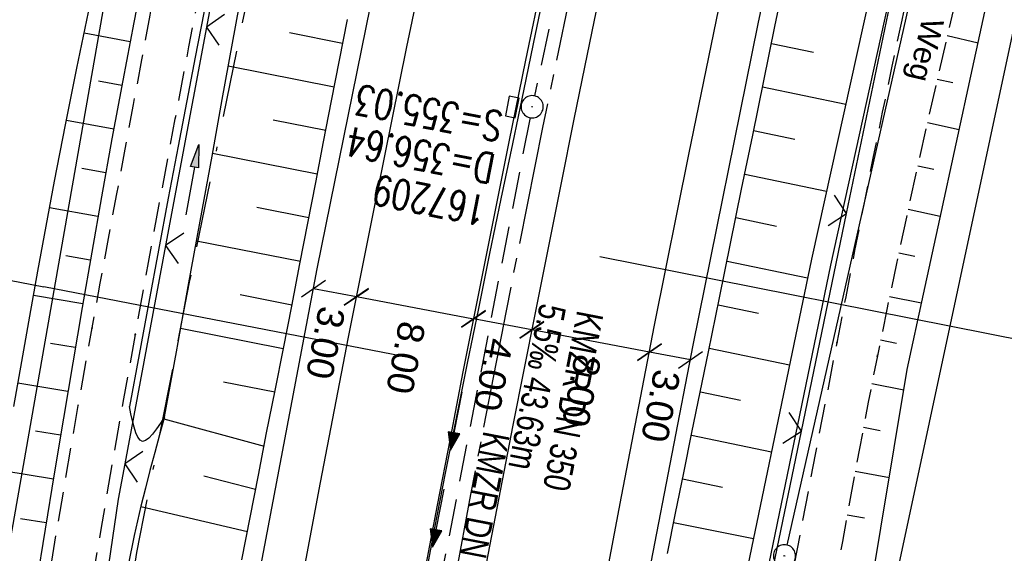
# Model space of a CAD drawing. Extents: x 508892 to 509489, y 458506 to 459473.
# Tile 15 of 63: x 509025 to 509091, y 458655 to 458691. Entities that reach past the tile are written whole.
import ezdxf

# ---------------------------------------------------------------- set-up
doc = ezdxf.new("R2010")
doc.units = 0
doc.header["$LTSCALE"] = 10
doc.header["$MEASUREMENT"] = 0
for name, pattern in [('ACAD_ISO16W100', [73, 15, -6.5, 15, -6.5, 15, -7, 1, -7]), ('ACHSE', [5.5, 4, -0.5, 0.5, -0.5]), ('AUSGEZOGEN', [0]), ('LT00', [0]), ('LT11', [0.3, 0.2, -0.1]), ('STRICHLINIE2', [0.375, 0.25, -0.125])]:
    doc.linetypes.add(name, pattern=pattern)
doc.layers.get('0').update_dxf_attribs({"linetype": 'LT00'})
for name, color, linetype in [('--EK_FBR', 1, 'LT00'), ('--EK_Halt-Pfeil', 4, 'LT00'), ('--EK_Haltung', 7, 'STRICHLINIE2'), ('--EK_Haltung-Text', 140, 'LT00'), ('--EK_Schacht-Text', 5, 'LT00'), ('--EL_DFK_AB_L', 21, 'LT00'), ('--EL_DFK_AB_P', 7, 'LT00'), ('--EL_Halt-Pfeil', 4, 'LT00'), ('--EL_Haltung', 182, 'STRICHLINIE2'), ('--EL_Haltung-Text', 182, 'LT00'), ('-AX-093', 35, 'ACHSE'), ('-GRA-20O', 250, 'LT00'), ('-GRA-20W', 250, 'LT00'), ('BAB-KABEL', 220, 'ACAD_ISO16W100'), ('BEMAßUNG', 255, 'Continuous'), ('DFK_AB_L', 21, 'LT00'), ('DFK_AB_P', 7, 'LT00'), ('DFK_KATASTER', 250, 'LT00'), ('FELDWEG_TEXT', 250, 'Continuous'), ('PFEIL', 140, 'AUSGEZOGEN'), ('V111_AFBR_BAB', 250, 'LT00'), ('V111_BOESCH', 250, 'LT00'), ('V111_BOSCHUNG', 250, 'LT00'), ('V111_FELDWEG', 250, 'LT11'), ('V111_GRABEN', 250, 'LT00'), ('V111_H_BORD', 8, 'LT00'), ('V111_KA_PRUF', 182, 'LT00'), ('V111_LD_MARK', 250, 'LT00'), ('V111_SINKK', 182, 'LT00'), ('V111_ZAUN', 40, 'LT00')]:
    doc.layers.add(name, color=color, linetype=linetype)
doc.styles.add('Arial', font='ARIAL.TTF')
doc.styles.add('Beschrift', font='ARIAL.TTF')
doc.styles.add('Haltungsbeschriftung', font='ARIAL.TTF', dxfattribs={"width": 0.75})
doc.styles.add('schachtbeschriftung', font='romans.shx', dxfattribs={"width": 0.75, "height": 2})

# ---------------------------------------------------------------- blocks, each defined once
blk = doc.blocks.new('SYMB0003')
at = {"color": 0, "linetype": 'ByBlock'}
for p, q in [((-0.015712, 0), (0.010166, 0.012015)), ((0, -0.021257), (-0.015712, 0)), ((0.010166, 0.012015), (0, -0.021257))]:
    blk.add_line(p, q, dxfattribs=at)
for points in [[(-0.031395, 0.499013), (-0.093691, 0.491144), (-0.154509, 0.475528), (-0.21289, 0.452414), (-0.267913, 0.422164), (-0.318712, 0.385257), (-0.364484, 0.342274), (-0.404509, 0.293893), (-0.438154, 0.240877), (-0.464888, 0.184062), (-0.484292, 0.124345), (-0.496058, 0.062667), (-0.5, 0)], [(0.5, 0), (0.496057, 0.062667), (0.484292, 0.124345), (0.464888, 0.184062), (0.438153, 0.240877), (0.404509, 0.293893), (0.364484, 0.342274), (0.318712, 0.385257), (0.267913, 0.422164), (0.21289, 0.452414), (0.154509, 0.475528), (0.093691, 0.491144), (0.031395, 0.499013), (-0.031395, 0.499013)], [(-0.5, 0), (-0.496058, -0.062667), (-0.484292, -0.124345), (-0.464888, -0.184062), (-0.438154, -0.240877), (-0.404509, -0.293893), (-0.364485, -0.342274), (-0.318712, -0.385257), (-0.267914, -0.422164), (-0.21289, -0.452414), (-0.154509, -0.475529), (-0.093691, -0.491144), (-0.031395, -0.499014), (0.031395, -0.499014)], [(0.031395, -0.499014), (0.093691, -0.491144), (0.154509, -0.475529), (0.21289, -0.452414), (0.267914, -0.422164), (0.318712, -0.385257), (0.364485, -0.342274), (0.404509, -0.293893), (0.438154, -0.240877), (0.464889, -0.184062), (0.484292, -0.124345), (0.496058, -0.062667), (0.5, 0)]]:
    blk.add_lwpolyline(points, dxfattribs=at)
blk = doc.blocks.new('Pfreil3')
at = {"layer": 'PFEIL'}
blk.add_hatch(color=256, dxfattribs=at).paths.add_polyline_path([(-1.549, 0.273), (-1.549, -0.273), (0, 0)])
for p, q in [((-1.549, 0), (-4.831, 0)), ((-1.549, -0.273), (-1.549, 0.273)), ((-1.549, 0.273), (0, 0)), ((0, 0), (-1.549, -0.273))]:
    blk.add_line(p, q, dxfattribs=at)
blk = doc.blocks.new('SYMB0011')
at = {"color": 0, "linetype": 'ByBlock'}
for p, q in [((0.5, 0), (-0.5, 0)), ((0, 0.5), (0, -0.5))]:
    blk.add_line(p, q, dxfattribs=at)
blk = doc.blocks.new('_Oblique')
at = {"color": 0, "linetype": 'ByBlock', "lineweight": -2}
blk.add_line((-0.5, -0.5), (0.5, 0.5), dxfattribs=at)
blk = doc.blocks.new('SYMB0024')
at = {"color": 0, "linetype": 'ByBlock'}
for p, q in [((-0.5, 0.5), (0, 0)), ((0, 0), (0.5, 0.5))]:
    blk.add_line(p, q, dxfattribs=at)
blk = doc.blocks.new('SYMB0652')
at = {"color": 0, "linetype": 'ByBlock'}
blk.add_lwpolyline([(-0.15, -0.075), (0.15, -0.075), (0.15, 0.075), (-0.15, 0.075), (-0.15, -0.075)], dxfattribs=at)
blk = doc.blocks.new('SYMB0070')
at = {"color": 0, "linetype": 'ByBlock'}
for p, q in [((-0.5, 0), (0.2, 0)), ((0.5, 0), (0.2, 0.1)), ((0.2, 0.1), (0.2, 0)), ((0.468, 0), (0.21, 0.086)), ((0.21, 0.086), (0.21, -0.086)), ((0.21, -0.086), (0.468, 0)), ((0.22, -0.072), (0.437, 0)), ((0.23, -0.058), (0.405, 0)), ((0.24, -0.045), (0.374, 0)), ((0.342, 0), (0.25, 0.031)), ((0.25, 0.031), (0.25, -0.031)), ((0.25, -0.031), (0.342, 0)), ((0.26, -0.017), (0.31, 0)), ((0.27, -0.003), (0.279, 0))]:
    blk.add_line(p, q, dxfattribs=at)
for points in [[(0.2, 0), (0.2, -0.1), (0.5, 0)], [(0.437, 0), (0.22, 0.072), (0.22, -0.072)], [(0.405, 0), (0.23, 0.058), (0.23, -0.058)], [(0.374, 0), (0.24, 0.045), (0.24, -0.045)], [(0.31, 0), (0.26, 0.017), (0.26, -0.017)], [(0.279, 0), (0.27, 0.003), (0.27, -0.003)]]:
    blk.add_lwpolyline(points, dxfattribs=at)

msp = doc.modelspace()

# ---------------------------------------------------------------- linework, layer by layer
at = {"layer": '--EK_FBR', "linetype": 'LT11', "flags": 128}
for points in [[(509295.725, 459263.501), (509295.165, 459262.922), (509294.666, 459262.289), (509294.234, 459261.609), (509293.873, 459260.889), (509292.396, 459257.908), (509290.922, 459254.927), (509289.451, 459251.945), (509287.987, 459248.959), (509286.529, 459245.97), (509285.081, 459242.976), (509283.694, 459240.082), (509282.314, 459237.185), (509280.94, 459234.285), (509279.568, 459231.384), (509278.195, 459228.483), (509276.82, 459225.584), (509275.395, 459222.593), (509273.965, 459219.604), (509272.533, 459216.616), (509271.099, 459213.629), (509269.666, 459210.641), (509268.235, 459207.652), (509266.807, 459204.661), (509265.921, 459202.797), (509265.04, 459200.931), (509264.166, 459199.061), (509263.302, 459197.187), (509262.451, 459195.308), (509261.616, 459193.421), (509260.799, 459191.527), (509260.034, 459189.701), (509259.285, 459187.869), (509258.549, 459186.031), (509257.824, 459184.189), (509257.061, 459182.228), (509256.302, 459180.266), (509255.543, 459178.305), (509254.779, 459176.345), (509254.007, 459174.388), (509253.016, 459171.925), (509252.006, 459169.47), (509250.98, 459167.021), (509249.94, 459164.578), (509248.888, 459162.14), (509247.826, 459159.706), (509246.756, 459157.276), (509245.654, 459154.79), (509244.549, 459152.306), (509243.444, 459149.822), (509242.343, 459147.336), (509241.247, 459144.848), (509239.602, 459141.067), (509237.977, 459137.278), (509236.37, 459133.48), (509234.779, 459129.676), (509233.202, 459125.865), (509231.638, 459122.05), (509230.085, 459118.229), (509228.542, 459114.405), (509227.006, 459110.577), (509225.475, 459106.747), (509223.949, 459102.916), (509222.425, 459099.084), (509220.737, 459094.839), (509219.05, 459090.594), (509217.362, 459086.35), (509215.672, 459082.106), (509214.231, 459078.493), (509212.788, 459074.881), (509211.339, 459071.27), (509209.885, 459067.663), (509208.423, 459064.058), (509206.951, 459060.457), (509205.469, 459056.861), (509204.262, 459053.957), (509203.049, 459051.055), (509201.831, 459048.155), (509200.611, 459045.255), (509199.391, 459042.356), (509198.173, 459039.457), (509196.959, 459036.555), (509195.749, 459033.652), (509194.548, 459030.745), (509193.229, 459027.526), (509191.92, 459024.303), (509190.618, 459021.077), (509189.32, 459017.849), (509188.025, 459014.62), (509183.421, 459002.149), (509183.311, 459001.142), (509183.209, 459000.136), (509183.123, 458999.129), (509183.06, 458998.122), (509183.029, 458997.115), (509183.036, 458996.107), (509183.101, 458994.936), (509183.227, 458993.767), (509183.409, 458992.604), (509183.644, 458991.45), (509183.928, 458990.307), (509184.259, 458989.178), (509184.592, 458988.178), (509184.953, 458987.19), (509185.336, 458986.21), (509185.733, 458985.235), (509186.139, 458984.263), (509186.547, 458983.29), (509186.951, 458982.314), (509187.392, 458981.209), (509187.814, 458980.095), (509188.21, 458978.972), (509188.576, 458977.841), (509188.906, 458976.7), (509189.195, 458975.55), (509189.437, 458974.389), (509189.627, 458973.219), (509189.78, 458971.8), (509189.851, 458970.372), (509189.842, 458968.939), (509189.754, 458967.505), (509189.588, 458966.077), (509189.347, 458964.659), (509189.033, 458963.257), (509188.645, 458961.875), (509188.139, 458960.389), (509187.554, 458958.934), (509186.895, 458957.511), (509186.168, 458956.121), (509185.379, 458954.765), (509184.533, 458953.442), (509183.636, 458952.155), (509182.695, 458950.904), (509181.729, 458949.706), (509180.729, 458948.54), (509179.699, 458947.401), (509178.644, 458946.285), (509177.567, 458945.189), (509176.473, 458944.108), (509175.366, 458943.039), (509174.249, 458941.977), (509173.128, 458940.919), (509172.005, 458939.86), (509170.706, 458938.626), (509169.416, 458937.382), (509168.137, 458936.128), (509166.875, 458934.859), (509165.633, 458933.572), (509164.416, 458932.266), (509163.226, 458930.938), (509162.069, 458929.584), (509160.947, 458928.202), (509159.866, 458926.789), (509158.776, 458925.269), (509157.731, 458923.715), (509156.729, 458922.13), (509155.767, 458920.518), (509154.841, 458918.881), (509153.95, 458917.224), (509153.09, 458915.549), (509152.258, 458913.86), (509151.451, 458912.159), (509150.386, 458909.825), (509149.36, 458907.477), (509148.37, 458905.116), (509147.413, 458902.743), (509146.486, 458900.359), (509145.586, 458897.965), (509144.712, 458895.563), (509143.859, 458893.152), (509143.002, 458890.667), (509142.163, 458888.175), (509141.338, 458885.678), (509140.526, 458883.177), (509139.722, 458880.672), (509138.924, 458878.165), (509138.13, 458875.657), (509137.337, 458873.149), (509136.541, 458870.641), (509135.756, 458868.181), (509134.969, 458865.722), (509134.181, 458863.263), (509133.395, 458860.804), (509132.614, 458858.344), (509131.84, 458855.882), (509131.074, 458853.417), (509130.32, 458850.948), (509129.58, 458848.476), (509128.83, 458845.915), (509128.095, 458843.349), (509127.371, 458840.78), (509126.656, 458838.208), (509125.947, 458835.634), (509125.241, 458833.059), (509124.536, 458830.484), (509123.828, 458827.91), (509123.116, 458825.337), (509122.395, 458822.767), (509121.664, 458820.199), (509120.923, 458817.645), (509120.172, 458815.094), (509119.414, 458812.545), (509118.651, 458809.998), (509117.886, 458807.451), (509117.123, 458804.903), (509116.364, 458802.355), (509115.611, 458799.804), (509114.869, 458797.251), (509114.032, 458794.317), (509113.209, 458791.378), (509112.397, 458788.436), (509111.594, 458785.492), (509110.798, 458782.546), (509110.005, 458779.598), (509109.213, 458776.651), (509108.419, 458773.704), (509107.517, 458770.375), (509106.612, 458767.048), (509105.705, 458763.721), (509104.799, 458760.394), (509103.895, 458757.066), (509102.996, 458753.737), (509102.103, 458750.406), (509101.22, 458747.073), (509100.347, 458743.737), (509099.4, 458740.058), (509098.466, 458736.375), (509097.545, 458732.69), (509096.633, 458729.002), (509095.729, 458725.312), (509094.832, 458721.62), (509093.106, 458714.464), (509091.396, 458707.305), (509089.704, 458700.141), (509088.031, 458692.972), (509087.314, 458689.871), (509086.603, 458686.769), (509085.899, 458683.664), (509085.206, 458680.558), (509084.524, 458677.449), (509083.857, 458674.338), (509083.205, 458671.223), (509082.572, 458668.104), (509081.956, 458664.972), (509081.358, 458661.837), (509080.775, 458658.699), (509080.204, 458655.558), (509079.643, 458652.416), (509079.088, 458649.272), (509078.538, 458646.128), (509077.309, 458639.07), (509076.475, 458634.267), (509075.449, 458628.336), (509074.425, 458622.404), (509073.401, 458616.473), (509072.377, 458610.541), (509071.352, 458604.609), (509070.324, 458598.678), (509069.292, 458592.746), (509068.899, 458590.49), (509068.508, 458588.234), (509068.122, 458585.977), (509067.744, 458583.719), (509067.377, 458581.46), (509067.023, 458579.198), (509066.686, 458576.934), (509066.368, 458574.668), (509066.11, 458572.704), (509065.864, 458570.739), (509065.629, 458568.772), (509065.401, 458566.804), (509065.175, 458564.835), (509064.95, 458562.867), (509064.709, 458560.79), (509064.46, 458558.713), (509064.2, 458556.638), (509063.906, 458554.417), (509063.6, 458552.198), (509063.283, 458549.98), (509062.959, 458547.763), (509062.633, 458545.546), (509062.308, 458543.329), (509062.305, 458543.306)], [(509059.23, 458544.472), (509059.717, 458548.079), (509060.334, 458552.631), (509060.955, 458557.184), (509061.443, 458560.742), (509061.936, 458564.3), (509062.434, 458567.857), (509062.94, 458571.412), (509063.454, 458574.967), (509063.991, 458578.61), (509064.537, 458582.252), (509065.092, 458585.892), (509065.652, 458589.532), (509066.217, 458593.171), (509066.827, 458597.067), (509067.442, 458600.962), (509068.065, 458604.856), (509068.698, 458608.748), (509069.342, 458612.639), (509070, 458616.527), (509070.673, 458620.412), (509071.333, 458624.126), (509072.006, 458627.838), (509072.691, 458631.548), (509073.385, 458635.256), (509074.087, 458638.962), (509074.123, 458639.153), (509074.793, 458642.668), (509075.503, 458646.373), (509076.949, 458653.905), (509078.397, 458661.437), (509079.849, 458668.969), (509080.451, 458672.086), (509081.056, 458675.203), (509081.668, 458678.318), (509082.289, 458681.431), (509082.921, 458684.542), (509083.569, 458687.65), (509084.234, 458690.753), (509084.919, 458693.852), (509085.566, 458696.684), (509086.23, 458699.511), (509086.908, 458702.336), (509087.6, 458705.157), (509088.301, 458707.976), (509089.009, 458710.794), (509089.723, 458713.61), (509090.44, 458716.426), (509091.157, 458719.241), (509091.872, 458722.057), (509092.689, 458725.294), (509093.503, 458728.531), (509094.315, 458731.769), (509095.128, 458735.007), (509095.944, 458738.243), (509096.765, 458741.479), (509097.594, 458744.712), (509098.69, 458748.935), (509099.802, 458753.154), (509100.927, 458757.369), (509102.064, 458761.581), (509103.213, 458765.79), (509104.371, 458769.997), (509105.537, 458774.201), (509106.654, 458778.203), (509107.776, 458782.205), (509108.901, 458786.205), (509110.026, 458790.206), (509111.149, 458794.206), (509112.269, 458798.208), (509113.162, 458801.412), (509114.054, 458804.617), (509114.945, 458807.821), (509115.839, 458811.025), (509116.736, 458814.228), (509117.639, 458817.43), (509118.549, 458820.629), (509119.948, 458825.483), (509121.366, 458830.332), (509122.801, 458835.176), (509124.252, 458840.015), (509125.717, 458844.851), (509127.195, 458849.682), (509128.554, 458854.092), (509129.924, 458858.499), (509131.306, 458862.902), (509132.701, 458867.3), (509134.111, 458871.693), (509135.156, 458874.912), (509136.207, 458878.129), (509137.265, 458881.344), (509138.327, 458884.558), (509139.391, 458887.772), (509140.456, 458890.985), (509141.521, 458894.2), (509142.149, 458896.099), (509142.781, 458897.996), (509143.42, 458899.892), (509144.07, 458901.783), (509144.735, 458903.668), (509145.42, 458905.547), (509146.127, 458907.417), (509146.862, 458909.276), (509147.627, 458911.124), (509148.428, 458912.959), (509149.394, 458915.045), (509150.412, 458917.108), (509151.485, 458919.144), (509152.612, 458921.149), (509153.795, 458923.12), (509155.036, 458925.053), (509156.335, 458926.944), (509157.693, 458928.789), (509158.783, 458930.181), (509159.906, 458931.547), (509161.058, 458932.889), (509162.236, 458934.209), (509163.437, 458935.511), (509164.657, 458936.797), (509165.893, 458938.069), (509167.142, 458939.332), (509168.4, 458940.586), (509169.663, 458941.836), (509170.743, 458942.901), (509171.821, 458943.969), (509172.891, 458945.042), (509173.95, 458946.126), (509174.992, 458947.222), (509176.015, 458948.336), (509177.012, 458949.472), (509177.98, 458950.632), (509178.914, 458951.821), (509179.81, 458953.043), (509180.594, 458954.194), (509181.337, 458955.375), (509182.035, 458956.584), (509182.682, 458957.82), (509183.274, 458959.082), (509183.806, 458960.368), (509184.272, 458961.678), (509184.669, 458963.01), (509184.988, 458964.345), (509185.236, 458965.695), (509185.413, 458967.059), (509185.52, 458968.43), (509185.56, 458969.806), (509185.532, 458971.181), (509185.439, 458972.553), (509185.23, 458974.269), (509184.92, 458975.969), (509184.514, 458977.648), (509184.013, 458979.302), (509183.421, 458980.927), (509182.925, 458982.109), (509182.378, 458983.268), (509181.78, 458984.399), (509181.128, 458985.497), (509180.422, 458986.557), (509179.443, 458987.843), (509178.371, 458989.06), (509177.206, 458990.207), (509176.675, 458990.678), (509176.125, 458991.129), (509175.556, 458991.551), (509174.967, 458991.938), (509174.356, 458992.281), (509173.722, 458992.574), (509173.066, 458992.808)]]:
    msp.add_lwpolyline(points, dxfattribs=at)
at = {"layer": '--EK_FBR'}
for points in [[(509050.302, 458547.857), (509051.755, 458558.727), (509055.01, 458581.604), (509058.517, 458604.2), (509062.207, 458626.243), (509065.89, 458646.798), (509070.149, 458668.805), (509074.522, 458690.499), (509079.263, 458712.697), (509084.982, 458738.268), (509090.538, 458761.434), (509096.211, 458784.013), (509101.791, 458805.626), (509107.869, 458828.242)], [(509025.651, 458557.202), (509026.395, 458562.703), (509029.635, 458585.14), (509032.898, 458606.519), (509036.843, 458630.719), (509040.436, 458651.038), (509044.782, 458673.959), (509049.272, 458696.146), (509054.115, 458718.907), (509059.874, 458744.204), (509065.47, 458767.721), (509071.255, 458790.808), (509076.957, 458813.025)]]:
    msp.add_lwpolyline(points, dxfattribs=at)
at = {"layer": '--EK_FBR', "color": 2}
for points in [[(509059.975, 458693.558), (509058.837, 458688.05), (509057.711, 458682.54), (509056.598, 458677.027), (509055.498, 458671.511), (509054.613, 458667.015), (509053.738, 458662.518), (509052.876, 458658.017), (509052.028, 458653.515), (509051.195, 458649.009), (509050.298, 458644.053), (509049.421, 458639.094), (509048.563, 458634.131)], [(509063.883, 458692.843), (509062.983, 458688.454), (509062.092, 458684.064), (509061.209, 458679.672), (509060.331, 458675.279), (509059.457, 458670.885), (509058.718, 458667.151), (509057.982, 458663.417), (509057.251, 458659.681), (509056.527, 458655.945), (509055.812, 458652.206), (509055.106, 458648.466), (509054.364, 458644.467), (509053.634, 458640.466), (509052.915, 458636.463), (509052.207, 458632.458), (509051.507, 458628.452), (509050.556, 458622.928), (509049.622, 458617.401), (509048.704, 458611.872), (509047.805, 458606.339), (509046.882, 458600.538), (509045.98, 458594.734), (509045.096, 458588.927)]]:
    msp.add_lwpolyline(points, dxfattribs=at)
at = {"layer": '--EK_Haltung'}
for p, q in [((509067.501, 458723.154), (509059.437, 458685.644)), ((509059.136, 458684.175), (509051.128, 458642.809))]:
    msp.add_line(p, q, dxfattribs=at)
at = {"layer": '--EL_DFK_AB_L'}
for p, q in [((509094.986, 458737.558), (509076.465, 458655.321)), ((509018.039, 458621.018), (509031.031, 458695.35))]:
    msp.add_line(p, q, dxfattribs=at)
at = {"layer": '--EL_Haltung'}
for p, q in [((509067.501, 458723.154), (509059.437, 458685.644)), ((509059.136, 458684.175), (509051.128, 458642.809))]:
    msp.add_line(p, q, dxfattribs=at)
at = {"layer": '-AX-093', "ltscale": 0.2}
msp.add_lwpolyline([(509088.75, 458806.514), (509085.551, 458794.292), (509082.421, 458782.053), (509079.362, 458769.795), (509076.375, 458757.521), (509073.459, 458745.228), (509070.616, 458732.919), (509067.846, 458720.593), (509065.151, 458708.251), (509062.53, 458695.892), (509059.985, 458683.518), (509057.517, 458671.128), (509055.126, 458658.723), (509052.812, 458646.304), (509052.581, 458645.037), (509050.354, 458632.602), (509048.206, 458620.152), (509046.137, 458607.69), (509044.147, 458595.214), (509042.236, 458582.726), (509040.404, 458570.226), (509038.651, 458557.715), (509037.959, 458552.536)], dxfattribs=at)
at = {"layer": '-GRA-20O'}
msp.add_line((509063.855, 458674.793), (509092.987, 458669.011), dxfattribs=at)
at = {"layer": '-GRA-20W'}
for p in [(508987.013, 458680.369), (509051.296, 458667.912)]:
    msp.add_line(p, (509026.332, 458672.75), dxfattribs=at)
at = {"layer": 'BAB-KABEL', "ltscale": 0.03, "flags": 128}
msp.add_lwpolyline([(509299.722, 459442.541), (509274.625, 459384.823), (509267.631, 459368.489), (509243.678, 459313.82), (509239.637, 459304.02), (509234.976, 459295.765), (509226.288, 459268.825), (509215.476, 459236.791), (509200.001, 459191.227), (509193.631, 459178.045), (509172.846, 459133.934), (509148.464, 459083.907), (509126.649, 459038.885), (509124.71, 459016.934), (509122.179, 459009.741), (509117.317, 458994.531), (509111.817, 458976.328), (509100.507, 458938.303), (509091.196, 458907.517), (509082.968, 458878.7), (509074.87, 458850.138), (509067.165, 458819.129), (509061.589, 458795.767), (509054.94, 458765.751), (509049.887, 458743.543), (509046.033, 458723.612), (509042.448, 458703.978), (509036.153, 458673.069), (509032.595, 458654.805), (509028.862, 458630.359), (509025.782, 458607.356), (509022.865, 458586.792), (509019.457, 458565.396), (509018.671, 458559.848)], dxfattribs=at)
at = {"layer": 'BEMAßUNG'}
for p, q in [((509047.419, 458672.068), (509044.527, 458672.617)), ((509055.322, 458670.578), (509047.421, 458672.077)), ((509059.258, 458669.84), (509055.323, 458670.586)), ((509067.195, 458668.343), (509059.26, 458669.848)), ((509069.963, 458667.823), (509067.196, 458668.347))]:
    msp.add_line(p, q, dxfattribs=at)
at = {"layer": 'DFK_AB_L'}
for p, q in [((509094.986, 458737.558), (509076.465, 458655.321)), ((509018.039, 458621.018), (509031.031, 458695.35))]:
    msp.add_line(p, q, dxfattribs=at)
at = {"layer": 'DFK_KATASTER'}
msp.add_line((509101.513, 458735.805), (509084.007, 458654.022), dxfattribs=at)
at = {"layer": 'V111_AFBR_BAB'}
for points in [[(509050.302, 458547.857), (509051.755, 458558.727), (509055.01, 458581.604), (509058.517, 458604.2), (509062.207, 458626.243), (509065.89, 458646.798), (509070.149, 458668.805), (509074.522, 458690.499), (509079.263, 458712.697), (509084.982, 458738.268), (509090.538, 458761.434), (509096.211, 458784.013), (509101.791, 458805.626), (509107.869, 458828.242)], [(509025.651, 458557.202), (509026.395, 458562.703), (509029.635, 458585.14), (509032.898, 458606.519), (509036.843, 458630.719), (509040.436, 458651.038), (509044.782, 458673.959), (509049.272, 458696.146), (509054.115, 458718.907), (509059.874, 458744.204), (509065.47, 458767.721), (509071.255, 458790.808), (509076.957, 458813.025)]]:
    msp.add_lwpolyline(points, dxfattribs=at)
at = {"layer": 'V111_AFBR_BAB', "color": 0}
for points in [[(509059.975, 458693.558), (509058.837, 458688.05), (509057.711, 458682.54), (509056.598, 458677.027), (509055.498, 458671.511), (509054.613, 458667.015), (509053.738, 458662.518), (509052.876, 458658.017), (509052.028, 458653.515), (509051.195, 458649.009), (509050.298, 458644.053), (509049.421, 458639.094), (509048.563, 458634.131)], [(509063.883, 458692.843), (509062.983, 458688.454), (509062.092, 458684.064), (509061.209, 458679.672), (509060.331, 458675.279), (509059.457, 458670.885), (509058.718, 458667.151), (509057.982, 458663.417), (509057.251, 458659.681), (509056.527, 458655.945), (509055.812, 458652.206), (509055.106, 458648.466), (509054.364, 458644.467), (509053.634, 458640.466), (509052.915, 458636.463), (509052.207, 458632.458), (509051.507, 458628.452), (509050.556, 458622.928), (509049.622, 458617.401), (509048.704, 458611.872), (509047.805, 458606.339), (509046.882, 458600.538), (509045.98, 458594.734), (509045.096, 458588.927)]]:
    msp.add_lwpolyline(points, dxfattribs=at)
at = {"layer": 'V111_BOESCH'}
for points in [[(509068.408, 458654.752), (509068.952, 458657.475), (509069.504, 458660.196), (509070.06, 458662.916), (509070.619, 458665.635), (509071.178, 458668.355), (509071.925, 458672.016), (509072.669, 458675.677), (509073.412, 458679.338), (509074.156, 458682.999), (509074.903, 458686.66), (509075.655, 458690.319), (509077.18, 458697.621)], [(509033.169, 458694.526), (509032.405, 458690.605), (509031.661, 458686.682), (509030.935, 458682.755), (509030.227, 458678.825), (509029.569, 458675.092), (509028.923, 458671.356), (509028.288, 458667.618), (509027.661, 458663.878), (509027.04, 458660.136), (509026.424, 458656.393), (509025.811, 458652.649), (509025.199, 458648.905), (509024.555, 458644.965)], [(509072.121, 458567.177), (509071.786, 458567.416), (509071.463, 458567.663), (509071.161, 458567.925), (509070.891, 458568.209), (509070.602, 458568.616), (509070.371, 458569.065), (509070.188, 458569.547), (509070.04, 458570.053), (509069.916, 458570.577), (509069.803, 458571.109), (509072.159, 458592.311), (509084.582, 458667.167), (509085.677, 458672.249), (509086.774, 458677.331), (509087.874, 458682.412), (509088.98, 458687.492), (509090.093, 458692.57)], [(509024.317, 458664.676), (509024.85, 458667.721), (509025.388, 458670.766), (509025.935, 458673.809), (509026.493, 458676.85), (509027.065, 458679.888), (509027.805, 458683.699), (509028.569, 458687.505), (509029.355, 458691.307)], [(509039.7, 458654.331), (509040.251, 458657.185), (509040.808, 458660.039), (509041.369, 458662.891), (509041.933, 458665.743), (509042.496, 458668.595), (509043.058, 458671.448), (509043.616, 458674.301), (509044.149, 458677.05), (509044.679, 458679.8), (509045.208, 458682.551), (509045.739, 458685.3), (509046.273, 458688.05), (509046.813, 458690.797)], [(509034.473, 458663.972), (509034.144, 458662.769), (509033.817, 458661.565), (509033.497, 458660.36), (509033.187, 458659.153), (509032.89, 458657.943), (509032.44, 458655.96), (509032.028, 458653.969)]]:
    msp.add_lwpolyline(points, dxfattribs=at)
at = {"layer": 'V111_BOSCHUNG'}
for p, q in [((509032.152, 458689.286), (509029.056, 458689.873)), ((509046.496, 458689.188), (509042.906, 458689.896)), ((509075.421, 458689.187), (509078.249, 458688.598)), ((509087.277, 458689.71), (509089.36, 458689.234)), ((509045.922, 458686.243), (509038.784, 458687.651)), ((509031.598, 458686.346), (509030.025, 458686.636)), ((509086.605, 458686.78), (509087.663, 458686.544)), ((509074.818, 458686.248), (509080.431, 458685.079)), ((509031.054, 458683.404), (509027.86, 458683.976)), ((509045.352, 458683.298), (509041.802, 458683.998)), ((509085.942, 458683.854), (509088.084, 458683.378)), ((509074.219, 458683.309), (509077.002, 458682.729)), ((509044.785, 458680.352), (509037.718, 458681.746)), ((509030.518, 458680.452), (509028.901, 458680.742)), ((509085.288, 458680.926), (509086.368, 458680.686)), ((509073.621, 458680.369), (509079.138, 458679.22)), ((509029.991, 458677.498), (509026.724, 458678.084)), ((509044.218, 458677.406), (509040.7, 458678.1)), ((509084.642, 458677.99), (509086.814, 458677.52)), ((509073.025, 458677.428), (509075.758, 458676.859)), ((509043.647, 458674.461), (509036.645, 458675.842)), ((509029.474, 458674.543), (509027.825, 458674.839)), ((509084.009, 458675.052), (509085.096, 458674.822)), ((509072.428, 458674.488), (509077.86, 458673.357)), ((509028.964, 458671.595), (509025.64, 458672.174)), ((509043.071, 458671.517), (509039.589, 458672.203)), ((509083.389, 458672.11), (509085.551, 458671.667)), ((509071.83, 458671.548), (509074.54, 458670.984)), ((509042.492, 458668.573), (509035.566, 458669.939)), ((509028.462, 458668.646), (509026.787, 458668.929)), ((509071.23, 458668.609), (509076.639, 458667.483)), ((509082.786, 458669.171), (509083.853, 458668.952)), ((509027.965, 458665.696), (509024.592, 458666.249)), ((509041.91, 458665.63), (509038.468, 458666.309)), ((509082.2, 458666.222), (509084.354, 458665.794)), ((509070.627, 458665.67), (509073.328, 458665.108)), ((509034.439, 458663.849), (509041.193, 458661.995)), ((509081.63, 458663.271), (509082.747, 458663.056)), ((509027.471, 458662.737), (509025.774, 458663.015)), ((509070.023, 458662.732), (509075.418, 458661.608)), ((509026.981, 458659.777), (509023.562, 458660.338)), ((509037.132, 458660), (509040.625, 458659.101)), ((509081.074, 458660.317), (509083.374, 458659.886)), ((509069.419, 458659.782), (509072.115, 458659.232)), ((509032.883, 458657.912), (509040.067, 458656.235)), ((509080.531, 458657.366), (509081.707, 458657.146)), ((509026.494, 458656.817), (509024.771, 458657.1)), ((509068.823, 458656.832), (509074.201, 458655.755))]:
    msp.add_line(p, q, dxfattribs=at)
at = {"layer": 'V111_FELDWEG', "flags": 128}
for points in [[(509295.725, 459263.501), (509295.165, 459262.922), (509294.666, 459262.289), (509294.234, 459261.609), (509293.873, 459260.889), (509292.396, 459257.908), (509290.922, 459254.927), (509289.451, 459251.945), (509287.987, 459248.959), (509286.529, 459245.97), (509285.081, 459242.976), (509283.694, 459240.082), (509282.314, 459237.185), (509280.94, 459234.285), (509279.568, 459231.384), (509278.195, 459228.483), (509276.82, 459225.584), (509275.395, 459222.593), (509273.965, 459219.604), (509272.533, 459216.616), (509271.099, 459213.629), (509269.666, 459210.641), (509268.235, 459207.652), (509266.807, 459204.661), (509265.921, 459202.797), (509265.04, 459200.931), (509264.166, 459199.061), (509263.302, 459197.187), (509262.451, 459195.308), (509261.616, 459193.421), (509260.799, 459191.527), (509260.034, 459189.701), (509259.285, 459187.869), (509258.549, 459186.031), (509257.824, 459184.189), (509257.061, 459182.228), (509256.302, 459180.266), (509255.543, 459178.305), (509254.779, 459176.345), (509254.007, 459174.388), (509253.016, 459171.925), (509252.006, 459169.47), (509250.98, 459167.021), (509249.94, 459164.578), (509248.888, 459162.14), (509247.826, 459159.706), (509246.756, 459157.276), (509245.654, 459154.79), (509244.549, 459152.306), (509243.444, 459149.822), (509242.343, 459147.336), (509241.247, 459144.848), (509239.602, 459141.067), (509237.977, 459137.278), (509236.37, 459133.48), (509234.779, 459129.676), (509233.202, 459125.865), (509231.638, 459122.05), (509230.085, 459118.229), (509228.542, 459114.405), (509227.006, 459110.577), (509225.475, 459106.747), (509223.949, 459102.916), (509222.425, 459099.084), (509220.737, 459094.839), (509219.05, 459090.594), (509217.362, 459086.35), (509215.672, 459082.106), (509214.231, 459078.493), (509212.788, 459074.881), (509211.339, 459071.27), (509209.885, 459067.663), (509208.423, 459064.058), (509206.951, 459060.457), (509205.469, 459056.861), (509204.262, 459053.957), (509203.049, 459051.055), (509201.831, 459048.155), (509200.611, 459045.255), (509199.391, 459042.356), (509198.173, 459039.457), (509196.959, 459036.555), (509195.749, 459033.652), (509194.548, 459030.745), (509193.229, 459027.526), (509191.92, 459024.303), (509190.618, 459021.077), (509189.32, 459017.849), (509188.025, 459014.62), (509183.421, 459002.149), (509183.311, 459001.142), (509183.209, 459000.136), (509183.123, 458999.129), (509183.06, 458998.122), (509183.029, 458997.115), (509183.036, 458996.107), (509183.101, 458994.936), (509183.227, 458993.767), (509183.409, 458992.604), (509183.644, 458991.45), (509183.928, 458990.307), (509184.259, 458989.178), (509184.592, 458988.178), (509184.953, 458987.19), (509185.336, 458986.21), (509185.733, 458985.235), (509186.139, 458984.263), (509186.547, 458983.29), (509186.951, 458982.314), (509187.392, 458981.209), (509187.814, 458980.095), (509188.21, 458978.972), (509188.576, 458977.841), (509188.906, 458976.7), (509189.195, 458975.55), (509189.437, 458974.389), (509189.627, 458973.219), (509189.78, 458971.8), (509189.851, 458970.372), (509189.842, 458968.939), (509189.754, 458967.505), (509189.588, 458966.077), (509189.347, 458964.659), (509189.033, 458963.257), (509188.645, 458961.875), (509188.139, 458960.389), (509187.554, 458958.934), (509186.895, 458957.511), (509186.168, 458956.121), (509185.379, 458954.765), (509184.533, 458953.442), (509183.636, 458952.155), (509182.695, 458950.904), (509181.729, 458949.706), (509180.729, 458948.54), (509179.699, 458947.401), (509178.644, 458946.285), (509177.567, 458945.189), (509176.473, 458944.108), (509175.366, 458943.039), (509174.249, 458941.977), (509173.128, 458940.919), (509172.005, 458939.86), (509170.706, 458938.626), (509169.416, 458937.382), (509168.137, 458936.128), (509166.875, 458934.859), (509165.633, 458933.572), (509164.416, 458932.266), (509163.226, 458930.938), (509162.069, 458929.584), (509160.947, 458928.202), (509159.866, 458926.789), (509158.776, 458925.269), (509157.731, 458923.715), (509156.729, 458922.13), (509155.767, 458920.518), (509154.841, 458918.881), (509153.95, 458917.224), (509153.09, 458915.549), (509152.258, 458913.86), (509151.451, 458912.159), (509150.386, 458909.825), (509149.36, 458907.477), (509148.37, 458905.116), (509147.413, 458902.743), (509146.486, 458900.359), (509145.586, 458897.965), (509144.712, 458895.563), (509143.859, 458893.152), (509143.002, 458890.667), (509142.163, 458888.175), (509141.338, 458885.678), (509140.526, 458883.177), (509139.722, 458880.672), (509138.924, 458878.165), (509138.13, 458875.657), (509137.337, 458873.149), (509136.541, 458870.641), (509135.756, 458868.181), (509134.969, 458865.722), (509134.181, 458863.263), (509133.395, 458860.804), (509132.614, 458858.344), (509131.84, 458855.882), (509131.074, 458853.417), (509130.32, 458850.948), (509129.58, 458848.476), (509128.83, 458845.915), (509128.095, 458843.349), (509127.371, 458840.78), (509126.656, 458838.208), (509125.947, 458835.634), (509125.241, 458833.059), (509124.536, 458830.484), (509123.828, 458827.91), (509123.116, 458825.337), (509122.395, 458822.767), (509121.664, 458820.199), (509120.923, 458817.645), (509120.172, 458815.094), (509119.414, 458812.545), (509118.651, 458809.998), (509117.886, 458807.451), (509117.123, 458804.903), (509116.364, 458802.355), (509115.611, 458799.804), (509114.869, 458797.251), (509114.032, 458794.317), (509113.209, 458791.378), (509112.397, 458788.436), (509111.594, 458785.492), (509110.798, 458782.546), (509110.005, 458779.598), (509109.213, 458776.651), (509108.419, 458773.704), (509107.517, 458770.375), (509106.612, 458767.048), (509105.705, 458763.721), (509104.799, 458760.394), (509103.895, 458757.066), (509102.996, 458753.737), (509102.103, 458750.406), (509101.22, 458747.073), (509100.347, 458743.737), (509099.4, 458740.058), (509098.466, 458736.375), (509097.545, 458732.69), (509096.633, 458729.002), (509095.729, 458725.312), (509094.832, 458721.62), (509093.106, 458714.464), (509091.396, 458707.305), (509089.704, 458700.141), (509088.031, 458692.972), (509087.314, 458689.871), (509086.603, 458686.769), (509085.899, 458683.664), (509085.206, 458680.558), (509084.524, 458677.449), (509083.857, 458674.338), (509083.205, 458671.223), (509082.572, 458668.104), (509081.956, 458664.972), (509081.358, 458661.837), (509080.775, 458658.699), (509080.204, 458655.558), (509079.643, 458652.416), (509079.088, 458649.272), (509078.538, 458646.128), (509077.505, 458640.198), (509076.475, 458634.267), (509075.449, 458628.336), (509074.425, 458622.404), (509073.401, 458616.473), (509072.377, 458610.541), (509071.352, 458604.61), (509070.324, 458598.678), (509069.292, 458592.746), (509068.899, 458590.49), (509068.508, 458588.234), (509068.122, 458585.977), (509067.744, 458583.719), (509067.377, 458581.46), (509067.023, 458579.198), (509066.686, 458576.935), (509066.368, 458574.668), (509066.11, 458572.704), (509065.864, 458570.739), (509065.629, 458568.772), (509065.401, 458566.804), (509065.175, 458564.835), (509064.95, 458562.867), (509064.709, 458560.789), (509064.46, 458558.713), (509064.2, 458556.638), (509063.906, 458554.417), (509063.599, 458552.198), (509063.283, 458549.98), (509062.959, 458547.763), (509062.633, 458545.546), (509062.308, 458543.329), (509062.305, 458543.306)], [(509016.02, 458560.853), (509016.292, 458562.673), (509016.666, 458565.267), (509017.028, 458567.862), (509017.382, 458570.459), (509017.728, 458573.056), (509018.07, 458575.654), (509018.411, 458578.252), (509018.752, 458580.851), (509019.096, 458583.448), (509019.446, 458586.045), (509019.804, 458588.641), (509020.23, 458591.642), (509020.668, 458594.641), (509021.116, 458597.639), (509021.571, 458600.636), (509022.031, 458603.633), (509022.494, 458606.629), (509022.957, 458609.624), (509023.42, 458612.62), (509023.878, 458615.617), (509024.403, 458619.094), (509024.923, 458622.571), (509025.44, 458626.049), (509025.957, 458629.527), (509026.476, 458633.005), (509027, 458636.481), (509027.532, 458639.957), (509028.074, 458643.431), (509028.772, 458647.789), (509029.488, 458652.143), (509030.222, 458656.495), (509030.972, 458660.844), (509031.737, 458665.191), (509032.515, 458669.535), (509033.4, 458674.393), (509034.298, 458679.249), (509035.208, 458684.103), (509036.129, 458688.955), (509037.057, 458693.805), (509038.339, 458700.443), (509039.632, 458707.079), (509040.935, 458713.713), (509042.246, 458720.346), (509043.026, 458724.272), (509043.811, 458728.198), (509044.602, 458732.122), (509045.403, 458736.044), (509046.215, 458739.964), (509047.041, 458743.881), (509047.909, 458747.915), (509048.794, 458751.946), (509049.699, 458755.972), (509050.625, 458759.993), (509051.572, 458764.009), (509052.543, 458768.02), (509053.184, 458770.613), (509053.832, 458773.205), (509054.486, 458775.795), (509055.144, 458778.384), (509055.802, 458780.973), (509056.458, 458783.562), (509057.111, 458786.152), (509057.757, 458788.744), (509058.741, 458792.759), (509059.707, 458796.779), (509060.657, 458800.803), (509061.592, 458804.83), (509062.514, 458808.86), (509063.427, 458812.893), (509064.013, 458815.5), (509064.597, 458818.108), (509065.182, 458820.715), (509065.771, 458823.321), (509066.365, 458825.926), (509066.967, 458828.53), (509067.579, 458831.13), (509068.203, 458833.728), (509068.841, 458836.322), (509069.549, 458839.124), (509070.274, 458841.921), (509071.014, 458844.715), (509071.765, 458847.506), (509072.526, 458850.295), (509073.293, 458853.082), (509074.066, 458855.867), (509074.84, 458858.652), (509075.897, 458862.451), (509076.954, 458866.25), (509078.015, 458870.047), (509079.081, 458873.844), (509080.154, 458877.638), (509081.236, 458881.429), (509082.346, 458885.28), (509083.467, 458889.128), (509084.595, 458892.973), (509085.731, 458896.817), (509086.872, 458900.659), (509088.017, 458904.5), (509088.949, 458907.621), (509089.88, 458910.741), (509090.808, 458913.863), (509091.731, 458916.986), (509092.645, 458920.112), (509093.43, 458922.825), (509094.211, 458925.54), (509094.988, 458928.256), (509095.765, 458930.972), (509096.545, 458933.687), (509097.329, 458936.4), (509098.121, 458939.112), (509098.756, 458941.261), (509099.395, 458943.408), (509100.035, 458945.556), (509100.674, 458947.704), (509101.311, 458949.852), (509101.941, 458952.003), (509102.564, 458954.156), (509103.15, 458956.218), (509103.73, 458958.282), (509104.305, 458960.347), (509104.877, 458962.413), (509105.449, 458964.478), (509106.023, 458966.543), (509106.601, 458968.605), (509107.253, 458970.901), (509107.91, 458973.195), (509108.568, 458975.489), (509109.224, 458977.784), (509109.874, 458980.082), (509110.514, 458982.384), (509111.141, 458984.692), (509111.751, 458987.007), (509112.341, 458989.332), (509112.646, 458990.573), (509112.952, 458991.815), (509113.264, 458993.055), (509113.589, 458994.29), (509113.935, 458995.518), (509114.307, 458996.736), (509114.713, 458997.942), (509115.159, 458999.134), (509115.652, 459000.308), (509116.199, 459001.462), (509116.806, 459002.594), (509117.278, 459003.383), (509117.788, 459004.149), (509118.338, 459004.883), (509118.932, 459005.573), (509119.572, 459006.211), (509120.262, 459006.785), (509120.858, 459007.199), (509121.484, 459007.574), (509122.132, 459007.916), (509122.798, 459008.234), (509123.476, 459008.537), (509124.159, 459008.831)], [(509059.23, 458544.472), (509059.717, 458548.079), (509060.334, 458552.632), (509060.955, 458557.184), (509061.443, 458560.742), (509061.936, 458564.3), (509062.434, 458567.857), (509062.94, 458571.413), (509063.454, 458574.967), (509063.991, 458578.61), (509064.537, 458582.252), (509065.091, 458585.892), (509065.652, 458589.532), (509066.217, 458593.171), (509066.826, 458597.067), (509067.442, 458600.962), (509068.065, 458604.856), (509068.698, 458608.748), (509069.342, 458612.639), (509070, 458616.527), (509070.673, 458620.412), (509071.333, 458624.126), (509072.006, 458627.838), (509072.691, 458631.548), (509073.385, 458635.256), (509074.087, 458638.962), (509074.793, 458642.668), (509075.503, 458646.373), (509076.949, 458653.905), (509078.397, 458661.437), (509079.849, 458668.969), (509080.451, 458672.086), (509081.056, 458675.203), (509081.668, 458678.318), (509082.289, 458681.431), (509082.921, 458684.542), (509083.569, 458687.65), (509084.234, 458690.753), (509084.919, 458693.852), (509085.566, 458696.684), (509086.23, 458699.511), (509086.908, 458702.336), (509087.6, 458705.157), (509088.301, 458707.976), (509089.009, 458710.794), (509089.723, 458713.61), (509090.44, 458716.426), (509091.157, 458719.241), (509091.872, 458722.057), (509092.689, 458725.294), (509093.503, 458728.531), (509094.315, 458731.769), (509095.128, 458735.007), (509095.944, 458738.243), (509096.765, 458741.479), (509097.594, 458744.712), (509098.69, 458748.935), (509099.802, 458753.154), (509100.927, 458757.369), (509102.064, 458761.581), (509103.213, 458765.79), (509104.371, 458769.997), (509105.537, 458774.201), (509106.654, 458778.203), (509107.776, 458782.205), (509108.901, 458786.205), (509110.026, 458790.206), (509111.149, 458794.206), (509112.269, 458798.208), (509113.162, 458801.412), (509114.054, 458804.617), (509114.945, 458807.821), (509115.839, 458811.025), (509116.736, 458814.228), (509117.639, 458817.43), (509118.549, 458820.629), (509119.948, 458825.483), (509121.366, 458830.332), (509122.801, 458835.176), (509124.252, 458840.015), (509125.717, 458844.851), (509127.195, 458849.682), (509128.554, 458854.092), (509129.924, 458858.499), (509131.306, 458862.902), (509132.701, 458867.3), (509134.111, 458871.693), (509135.156, 458874.912), (509136.207, 458878.129), (509137.265, 458881.344), (509138.327, 458884.558), (509139.391, 458887.772), (509140.456, 458890.985), (509141.521, 458894.2), (509142.149, 458896.099), (509142.781, 458897.996), (509143.42, 458899.892), (509144.07, 458901.783), (509144.735, 458903.668), (509145.42, 458905.547), (509146.127, 458907.417), (509146.862, 458909.276), (509147.627, 458911.124), (509148.428, 458912.959), (509149.394, 458915.045), (509150.412, 458917.108), (509151.485, 458919.144), (509152.612, 458921.149), (509153.795, 458923.12), (509155.036, 458925.053), (509156.335, 458926.944), (509157.693, 458928.789), (509158.783, 458930.181), (509159.906, 458931.547), (509161.058, 458932.889), (509162.236, 458934.209), (509163.437, 458935.511), (509164.657, 458936.797), (509165.893, 458938.069), (509167.142, 458939.332), (509168.4, 458940.586), (509169.663, 458941.836), (509170.743, 458942.901), (509171.821, 458943.969), (509172.891, 458945.042), (509173.95, 458946.126), (509174.992, 458947.222), (509176.015, 458948.336), (509177.012, 458949.472), (509177.98, 458950.632), (509178.914, 458951.821), (509179.81, 458953.043), (509180.594, 458954.194), (509181.337, 458955.375), (509182.035, 458956.584), (509182.682, 458957.82), (509183.274, 458959.082), (509183.806, 458960.368), (509184.272, 458961.678), (509184.669, 458963.01), (509184.988, 458964.345), (509185.236, 458965.695), (509185.413, 458967.059), (509185.52, 458968.43), (509185.56, 458969.806), (509185.532, 458971.181), (509185.439, 458972.553), (509185.23, 458974.269), (509184.92, 458975.969), (509184.514, 458977.648), (509184.013, 458979.302), (509183.421, 458980.927), (509182.925, 458982.109), (509182.378, 458983.268), (509181.78, 458984.399), (509181.128, 458985.497), (509180.422, 458986.557), (509179.443, 458987.843), (509178.371, 458989.06), (509177.206, 458990.207), (509176.675, 458990.678), (509176.125, 458991.129), (509175.556, 458991.551), (509174.967, 458991.938), (509174.356, 458992.281), (509173.722, 458992.574), (509173.066, 458992.808)], [(509012.972, 458562.009), (509013.128, 458563.021), (509013.641, 458566.312), (509014.158, 458569.602), (509014.677, 458572.891), (509015.197, 458576.181), (509015.714, 458579.471), (509016.227, 458582.762), (509016.734, 458586.053), (509017.232, 458589.346), (509017.722, 458592.655), (509018.203, 458595.966), (509018.676, 458599.277), (509019.145, 458602.59), (509019.61, 458605.902), (509020.074, 458609.215), (509020.538, 458612.528), (509021.005, 458615.841), (509021.668, 458620.493), (509022.341, 458625.143), (509023.026, 458629.792), (509023.723, 458634.439), (509024.434, 458639.083), (509025.16, 458643.726), (509026.003, 458648.984), (509026.867, 458654.239), (509027.754, 458659.489), (509028.665, 458664.735), (509029.599, 458669.977), (509030.148, 458672.995), (509030.704, 458676.013), (509031.264, 458679.029), (509031.826, 458682.045), (509032.389, 458685.062), (509032.951, 458688.079), (509033.508, 458691.097), (509034.061, 458694.117), (509034.503, 458696.562), (509034.945, 458699.007), (509035.389, 458701.452), (509035.838, 458703.895), (509036.298, 458706.337), (509036.77, 458708.775), (509037.259, 458711.21), (509037.769, 458713.639), (509038.303, 458716.063), (509038.864, 458718.48), (509039.457, 458720.89), (509039.857, 458722.442), (509040.267, 458723.992), (509040.68, 458725.541), (509041.094, 458727.09), (509041.501, 458728.641), (509041.898, 458730.194), (509042.278, 458731.751), (509042.638, 458733.312), (509042.971, 458734.88), (509043.274, 458736.456), (509043.54, 458738.04), (509043.765, 458739.633), (509043.943, 458741.238), (509044.07, 458742.855), (509044.141, 458744.486), (509044.152, 458745.264), (509044.139, 458746.042), (509044.092, 458746.813), (509044.003, 458747.576), (509043.86, 458748.324), (509043.655, 458749.053), (509043.377, 458749.76), (509043.036, 458750.412), (509042.627, 458751.032), (509042.157, 458751.616), (509041.633, 458752.158), (509041.062, 458752.65), (509040.452, 458753.089), (509039.809, 458753.466), (509039.142, 458753.778), (509038.405, 458754.035), (509037.651, 458754.22), (509036.883, 458754.346), (509036.102, 458754.423), (509035.312, 458754.463), (509034.516, 458754.478), (509033.717, 458754.48), (509032.917, 458754.48), (509031.066, 458754.512), (509029.227, 458754.592), (509027.398, 458754.716), (509025.578, 458754.879), (509023.766, 458755.077), (509021.961, 458755.306), (509020.162, 458755.562), (509018.368, 458755.839), (509016.578, 458756.134), (509014.791, 458756.443), (509013.007, 458756.761), (509011.223, 458757.083), (509009.439, 458757.406), (509007.654, 458757.725), (509005.867, 458758.036), (509003.237, 458758.471), (509000.601, 458758.882), (508997.96, 458759.27), (508995.315, 458759.638), (508992.665, 458759.99), (508990.013, 458760.326), (508987.358, 458760.65), (508984.702, 458760.965), (508982.045, 458761.272), (508979.388, 458761.574), (508975.548, 458762.006), (508971.71, 458762.435), (508967.872, 458762.863), (508964.036, 458763.291), (508960.2, 458763.722), (508956.365, 458764.157), (508952.53, 458764.597), (508951.993, 458764.66)]]:
    msp.add_lwpolyline(points, dxfattribs=at)
at = {"layer": 'V111_GRABEN'}
for points in [[(509171.553, 458987.077), (509162.093, 458962.762), (509156.427, 458945.788), (509148.056, 458922.059), (509138.123, 458893.145), (509131.102, 458871.591), (509124.802, 458850.282), (509115.09, 458819.41), (509106.762, 458790.884), (509099.605, 458763.39), (509092.821, 458738.561), (509084.241, 458702.343), (509078.121, 458674.612), (509072.519, 458647.663), (509068.148, 458621.385), (509063.228, 458593.231), (509059.033, 458564.893), (509056.325, 458545.573)], [(509057.64, 458545.075), (509060.37, 458564.871), (509064.647, 458593.044), (509069.095, 458621.047), (509073.868, 458647.33), (509079.419, 458674.213), (509085.481, 458701.754), (509094.25, 458738.426), (509100.701, 458763.052), (509107.972, 458790.317), (509116.287, 458818.884), (509125.528, 458849.894), (509132.299, 458871.236), (509139.264, 458892.787), (509149.793, 458922.16), (509157.081, 458942.436), (509163.685, 458962.248), (509172.604, 458986.461)], [(509037.711, 458694.276), (509036.544, 458688.26), (509035.393, 458682.24), (509034.731, 458678.73), (509034.073, 458675.218), (509033.419, 458671.706), (509032.767, 458668.193), (509032.116, 458664.681)], [(509034.473, 458663.972), (509035.28, 458668.373), (509036.085, 458672.775), (509036.888, 458677.177), (509037.688, 458681.579), (509038.377, 458685.396), (509039.066, 458689.212), (509039.754, 458693.028)], [(509034.473, 458663.972), (509034.201, 458663.554), (509033.934, 458663.161), (509033.676, 458662.816), (509033.431, 458662.544), (509033.204, 458662.369), (509033, 458662.315), (509032.826, 458662.396), (509032.674, 458662.595), (509032.54, 458662.893), (509032.421, 458663.271), (509032.314, 458663.708), (509032.213, 458664.184), (509032.116, 458664.681)]]:
    msp.add_lwpolyline(points, dxfattribs=at)
at = {"layer": 'V111_H_BORD'}
msp.add_lwpolyline([(509060.236, 458693.509), (509059.475, 458689.807), (509058.71, 458686.105), (509057.943, 458682.404), (509057.176, 458678.703), (509056.412, 458675.001), (509055.652, 458671.298), (509054.899, 458667.594), (509054.155, 458663.889), (509053.421, 458660.182), (509052.7, 458656.472), (509051.995, 458652.759), (509051.306, 458649.043), (509050.767, 458646.062), (509050.238, 458643.079), (509049.716, 458640.095), (509049.199, 458637.11), (509048.685, 458634.124)], dxfattribs=at)
at = {"layer": 'V111_LD_MARK'}
for points in [[(509047.562, 458548.896), (509048.836, 458558.383), (509050.396, 458569.5), (509052.023, 458580.609), (509053.715, 458591.708), (509055.472, 458602.797), (509057.292, 458613.876), (509059.177, 458624.944), (509061.124, 458636.001), (509063.133, 458647.047), (509065.304, 458658.608), (509067.543, 458670.157), (509069.848, 458681.692), (509072.218, 458693.214), (509074.654, 458704.722), (509077.155, 458716.217), (509079.721, 458727.697), (509082.349, 458739.162), (509085.042, 458750.613), (509087.796, 458762.049), (509090.608, 458773.449), (509093.48, 458784.834), (509096.414, 458796.203), (509099.407, 458807.556)], [(509052.841, 458698.728), (509050.803, 458688.945), (509048.813, 458679.153), (509046.873, 458669.351), (509044.984, 458659.539), (509043.146, 458649.718), (509041.361, 458639.887), (509039.629, 458630.047), (509038.082, 458620.98), (509036.58, 458611.906), (509035.122, 458602.824), (509033.708, 458593.735), (509032.337, 458584.64), (509031.009, 458575.538), (509029.721, 458566.431), (509028.475, 458557.317), (509028.326, 458556.188)]]:
    msp.add_lwpolyline(points, dxfattribs=at)
at = {"layer": 'V111_ZAUN'}
for p, q in [((509080.487, 458677.705), (509083.532, 458692.393)), ((509037.307, 458690.288), (509034.554, 458675.542)), ((509077.442, 458663.017), (509080.487, 458677.705)), ((509034.554, 458675.542), (509031.801, 458660.797)), ((509074.397, 458648.329), (509077.442, 458663.017))]:
    msp.add_line(p, q, dxfattribs=at)
for points in [[(509040.11, 458705.023), (509039.584, 458702.486), (509037.307, 458690.288)], [(509031.801, 458660.797), (509031.355, 458658.408), (509029.532, 458645.971)]]:
    msp.add_lwpolyline(points, dxfattribs=at)

# ---------------------------------------------------------------- block references
at = {"layer": '--EK_Halt-Pfeil', "xscale": 3.999999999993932, "yscale": 4, "zscale": 4, "rotation": 259.0414800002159}
msp.add_blockref('SYMB0070', (509054.15, 458663.682), dxfattribs=at)
at = {"layer": '--EL_DFK_AB_P', "xscale": 1.500000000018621, "yscale": 1.5, "zscale": 1.5, "rotation": 264.7377099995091}
msp.add_blockref('SYMB0003', (509076.3, 458654.59), dxfattribs=at)
at = {"layer": '--EL_Halt-Pfeil', "xscale": 3.999999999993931, "yscale": 4, "zscale": 4, "rotation": 259.0414800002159}
msp.add_blockref('SYMB0070', (509052.943, 458657.133), dxfattribs=at)
at = {"layer": 'BEMAßUNG', "xscale": 1.4, "yscale": 1.4, "zscale": 1.4}
for p, rotation in [((509044.527, 458672.617), 169.2637764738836), ((509047.419, 458672.068), 349.2637764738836), ((509047.421, 458672.077), 169.2637764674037), ((509055.322, 458670.578), 349.2637764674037), ((509055.323, 458670.586), 169.2637764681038), ((509059.258, 458669.84), 349.2637764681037), ((509059.26, 458669.848), 169.2637764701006), ((509067.195, 458668.343), 349.2637764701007), ((509067.196, 458668.347), 169.2637764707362), ((509069.963, 458667.823), 349.2637764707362)]:
    msp.add_blockref('_Oblique', p, dxfattribs=dict(at, rotation=rotation))
at = {"layer": 'DFK_AB_P', "xscale": 1.500000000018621, "yscale": 1.5, "zscale": 1.5, "rotation": 264.7377099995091}
msp.add_blockref('SYMB0003', (509076.3, 458654.59), dxfattribs=at)
at = {"layer": 'PFEIL', "rotation": 79.55794394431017}
msp.add_blockref('Pfreil3', (509036.788, 458682.355), dxfattribs=at)
at = {"layer": 'V111_FELDWEG', "xscale": 0.09999999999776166, "yscale": 0.09999999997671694, "zscale": 0.1, "rotation": 249.2379000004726}
for p in [(509029.599, 458669.977), (509032.515, 458669.535), (509079.849, 458668.969), (509082.572, 458668.104)]:
    msp.add_blockref('SYMB0011', p, dxfattribs=at)
at = {"layer": 'V111_KA_PRUF', "xscale": 1.499999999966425, "yscale": 1.5, "zscale": 1.5, "rotation": 249.2379000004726}
msp.add_blockref('SYMB0003', (509059.279, 458684.911), dxfattribs=at)
at = {"layer": 'V111_SINKK', "xscale": 4.499999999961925, "yscale": 4.5, "zscale": 4.5, "rotation": 258.5831488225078}
msp.add_blockref('SYMB0652', (509057.935, 458684.897), dxfattribs=at)
at = {"layer": 'V111_ZAUN', "yscale": 2.099999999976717, "zscale": 2.1}
for p, xscale, rotation in [((509037.307, 458690.288), 2.099999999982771, 259.4257699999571), ((509080.487, 458677.705), 2.099999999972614, 78.2874500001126), ((509034.554, 458675.542), 2.099999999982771, 259.4257699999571), ((509077.442, 458663.017), 2.099999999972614, 78.2874500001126), ((509031.801, 458660.797), 2.099999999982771, 259.4257699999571)]:
    msp.add_blockref('SYMB0024', p, dxfattribs=dict(at, xscale=xscale, rotation=rotation))

# ---------------------------------------------------------------- texts
at = {"layer": '--EK_Haltung-Text', "style": 'Haltungsbeschriftung', "width": 0.75}
for s, p in [('5.5‰ 43.63m', (509059.815, 458671.709)), ('KMZR DN 350', (509062.328, 458671.222))]:
    msp.add_text(s, height=1.8, rotation=-100.95852, dxfattribs=at).set_placement(p)
at = {"layer": '--EK_Schacht-Text', "style": 'schachtbeschriftung', "width": 0.75}
for s, p in [('S=355.03', (509057.418, 458684.508)), ('D=356.64', (509056.871, 458681.68)), ('167209', (509056.323, 458678.853))]:
    msp.add_text(s, height=2, rotation=-190.95853, dxfattribs=at).set_placement(p)
at = {"layer": '--EL_Haltung-Text', "style": 'Haltungsbeschriftung', "width": 0.75}
msp.add_text('KMZR DN 350', height=1.8, rotation=-100.95852, dxfattribs=at).set_placement((509056.011, 458663.076))
at = {"layer": 'BEMAßUNG', "char_height": 1.8, "attachment_point": 5, "rotation": 259.26378, "style": 'Arial'}
for s, insert in [('\\A1;3.00', (509045.334, 458668.969)), ('\\A1;8.00', (509050.743, 458667.966)), ('\\A1;4.00', (509056.654, 458666.816)), ('\\A1;8.00', (509062.599, 458665.734)), ('\\A1;3.00', (509067.944, 458664.71))]:
    msp.add_mtext(s, dxfattribs=dict(at, insert=insert))
at = {"layer": 'FELDWEG_TEXT', "insert": (509085.17, 458691.106), "char_height": 1.5, "attachment_point": 7, "rotation": 256.99939, "style": 'Beschrift'}
msp.add_mtext('Weg', dxfattribs=at)

doc.saveas('drawing.dxf')
